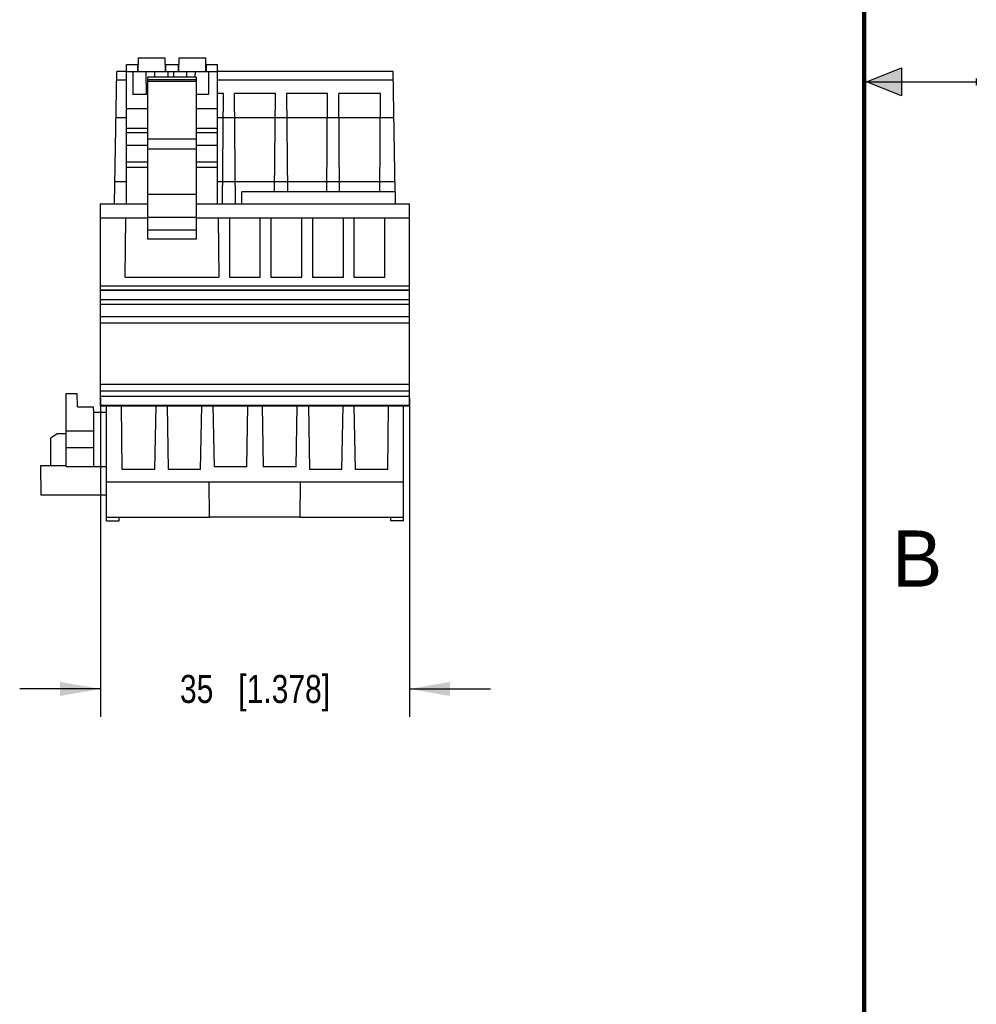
# Model space of a CAD drawing. Header units: inches. Extents: x 0 to 22, y 0 to 17.
# Tile 11 of 12: x 17.7 to 22, y 4.4 to 8.8. Entities that reach past the tile are written whole.
import ezdxf

# ---------------------------------------------------------------- set-up
doc = ezdxf.new("R2010")
doc.units = ezdxf.units.IN
doc.header["$LTSCALE"] = 1.21
doc.header["$MEASUREMENT"] = 0
doc.layers.get('0').update_dxf_attribs({"linetype": 'CONTINUOUS'})
doc.layers.add('DIMENSIONS', color=7, linetype='CONTINUOUS')
doc.styles.get("Standard").update_dxf_attribs({"font": 'txt', "width": 0.8})
doc.styles.add('TEXTSTYLE_2', font='txt')
doc.dimstyles.new('DIMSTYLE_1', dxfattribs={"dimtxt": 0.125, "dimasz": 0.18, "dimexe": 0.125, "dimexo": 0.0625, "dimgap": 0.0625, "dimtad": 0, "dimtih": 1, "dimtoh": 1, "dimdsep": 46, "dimtxsty": 'STANDARD', "dimblk": '_FILLED', "dimblk1": '_FILLED', "dimblk2": '_FILLED', "dimcen": 0.09, "dimadec": 0, "dimazin": 0, "dimtp": 0.02, "dimtm": 0.02, "dimtfac": 1, "dimtofl": 0, "dimtmove": 0, "dimatfit": 3, "dimldrblk": '_FILLED', "dimfxl": 1, "dimtolj": 1, "dimarcsym": 0})

# ---------------------------------------------------------------- blocks, each defined once
blk = doc.blocks.new('_FILLED')
at = {"color": 0, "linetype": 'BYBLOCK'}
blk.add_solid([(0, 0), (-1, 0.174), (-1, -0.174)], dxfattribs=at)
blk = doc.blocks.new('*D0')
at = {"layer": 'DIMENSIONS', "color": 2, "linetype": 'CONTINUOUS'}
for p, q in [((18.0958, 7.0893), (18.0958, 5.6688)), ((19.4738, 7.0893), (19.4738, 5.6688)), ((18.0958, 5.7938), (17.7358, 5.7938)), ((19.4738, 5.7938), (19.8338, 5.7938))]:
    blk.add_line(p, q, dxfattribs=at)
at = {"layer": 'DIMENSIONS', "color": 2, "linetype": 'CONTINUOUS', "xscale": 0.18, "yscale": 0.18, "zscale": 0.18}
for p, rotation in [((18.0958, 5.7938), 360), ((19.4738, 5.7938), 180)]:
    blk.add_blockref('_FILLED', p, dxfattribs=dict(at, rotation=rotation))
at = {"layer": 'DIMENSIONS', "color": 2, "linetype": 'CONTINUOUS', "insert": (18.7848, 5.8563), "char_height": 0.125, "width": 1.025, "attachment_point": 2, "line_spacing_factor": 0.9}
blk.add_mtext('35{\\Ftxt.shx;\\W1.000000;\\H0.125000; }[1.378]', dxfattribs=at)

msp = doc.modelspace()

# ---------------------------------------------------------------- hatches: boundary and pattern name
at = {"linetype": 'CONTINUOUS'}
msp.add_hatch(color=2, dxfattribs=at).paths.add_polyline_path([(21.6663, 8.5625), (21.6663, 8.4375), (21.51, 8.5)])

# ---------------------------------------------------------------- linework, layer by layer
at = {"color": 7, "linetype": 'CONTINUOUS'}
for p, q in [((18.2646, 8.546), (18.2651, 8.6066)), ((18.2651, 8.6066), (18.3832, 8.6066)), ((18.3832, 8.6066), (18.3837, 8.546)), ((18.4457, 8.546), (18.4462, 8.6066)), ((18.4462, 8.6066), (18.5643, 8.6066)), ((18.5643, 8.6066), (18.5648, 8.546)), ((18.212, 7.9552), (18.212, 8.5775)), ((18.212, 8.5775), (18.2649, 8.5775)), ((18.2612, 8.5775), (18.2609, 8.546)), ((18.3835, 8.5775), (18.446, 8.5775)), ((18.3874, 8.546), (18.3872, 8.5775)), ((18.4423, 8.5775), (18.442, 8.546)), ((18.5646, 8.5775), (18.6175, 8.5775)), ((18.5685, 8.546), (18.5683, 8.5775)), ((18.6175, 7.9552), (18.6175, 8.5775)), ((18.1588, 7.9552), (18.1691, 8.5457)), ((18.212, 8.5457), (18.1691, 8.5457)), ((18.212, 8.546), (18.6175, 8.546)), ((18.2396, 8.546), (18.2405, 8.4436)), ((18.2987, 8.546), (18.2996, 8.4436)), ((18.3064, 7.7986), (18.3064, 8.5204)), ((18.523, 8.5204), (18.3064, 8.5204)), ((18.3376, 8.5204), (18.3379, 8.546)), ((18.3969, 8.546), (18.3967, 8.5204)), ((18.4207, 8.546), (18.4209, 8.5204)), ((18.4798, 8.546), (18.48, 8.5204)), ((18.5187, 8.5204), (18.519, 8.546)), ((18.523, 8.5204), (18.523, 7.7986)), ((18.578, 8.546), (18.5771, 8.4436)), ((19.4005, 8.5457), (18.6175, 8.5457)), ((19.4098, 8.0093), (19.4005, 8.5457)), ((18.212, 8.5064), (18.1684, 8.5064)), ((18.3064, 8.5097), (18.523, 8.5097)), ((18.523, 8.5013), (18.3064, 8.5013)), ((19.4012, 8.5064), (18.6175, 8.5064)), ((18.3064, 8.4436), (18.2405, 8.4436)), ((18.5771, 8.4436), (18.523, 8.4436)), ((18.6438, 8.4473), (18.6175, 8.4473)), ((18.6396, 7.9552), (18.6438, 8.4473)), ((18.6977, 7.9552), (18.6934, 8.4473)), ((18.8761, 8.4473), (18.6934, 8.4473)), ((18.8723, 8.0093), (18.8761, 8.4473)), ((18.9257, 8.4473), (18.9296, 8.0093)), ((19.1084, 8.4473), (18.9257, 8.4473)), ((19.1046, 8.0093), (19.1084, 8.4473)), ((19.1618, 8.0093), (19.158, 8.4473)), ((19.3447, 8.4473), (19.158, 8.4473)), ((19.3408, 8.0093), (19.3447, 8.4473)), ((18.212, 8.3389), (18.1655, 8.3389)), ((18.212, 8.3811), (18.3064, 8.3811)), ((18.523, 8.3811), (18.6175, 8.3811)), ((19.4041, 8.3389), (18.6175, 8.3389)), ((18.3064, 8.2915), (18.212, 8.2915)), ((18.212, 8.2742), (18.3064, 8.2742)), ((18.6175, 8.2915), (18.523, 8.2915)), ((18.523, 8.2742), (18.6175, 8.2742)), ((18.212, 8.2174), (18.3064, 8.2174)), ((18.523, 8.2439), (18.3064, 8.2439)), ((18.523, 8.2174), (18.6175, 8.2174)), ((18.3064, 8.2003), (18.523, 8.2003)), ((18.212, 8.1429), (18.3064, 8.1429)), ((18.212, 8.1197), (18.3064, 8.1197)), ((18.523, 8.1429), (18.6175, 8.1429)), ((18.523, 8.1197), (18.6175, 8.1197)), ((18.212, 8.054), (18.1605, 8.054)), ((19.4091, 8.054), (18.6175, 8.054)), ((18.523, 7.9974), (18.3064, 7.9974)), ((18.7257, 7.9552), (18.7257, 8.0093)), ((19.4108, 8.0093), (18.7257, 8.0093)), ((19.4108, 7.9552), (19.4108, 8.0093)), ((18.0958, 7.0556), (18.0958, 7.9552)), ((18.0958, 7.9552), (18.3064, 7.9552)), ((18.523, 7.9552), (19.4738, 7.9552)), ((19.4738, 7.0556), (19.4738, 7.9552)), ((18.3064, 7.8922), (18.0958, 7.8922)), ((18.2063, 7.6296), (18.2086, 7.8922)), ((18.3064, 7.8971), (18.523, 7.8971)), ((19.4738, 7.8922), (18.523, 7.8922)), ((18.6208, 7.8922), (18.6231, 7.6296)), ((18.6706, 7.8922), (18.6706, 7.6296)), ((18.8084, 7.6296), (18.8084, 7.8922)), ((18.8557, 7.8922), (18.8557, 7.6296)), ((18.9935, 7.6296), (18.9935, 7.8922)), ((19.0407, 7.8922), (19.0407, 7.6296)), ((19.1785, 7.6296), (19.1785, 7.8922)), ((19.2257, 7.8922), (19.2257, 7.6296)), ((19.3635, 7.6296), (19.3635, 7.8922)), ((18.523, 7.8392), (18.3064, 7.8392)), ((18.523, 7.7986), (18.3064, 7.7986)), ((18.2063, 7.6296), (18.6231, 7.6296)), ((18.6706, 7.6296), (18.8084, 7.6296)), ((18.8557, 7.6296), (18.9935, 7.6296)), ((19.0407, 7.6296), (19.1785, 7.6296)), ((19.2257, 7.6296), (19.3635, 7.6296)), ((19.4738, 7.5886), (18.0958, 7.5886)), ((18.0958, 7.5731), (19.4738, 7.5731)), ((19.4738, 7.5693), (18.0958, 7.5693)), ((18.0958, 7.53), (19.4738, 7.53)), ((19.4738, 7.5282), (18.0958, 7.5282)), ((18.0958, 7.5085), (19.4738, 7.5085)), ((19.4738, 7.4518), (18.0958, 7.4518)), ((18.0958, 7.4259), (19.4738, 7.4259)), ((17.9423, 6.7859), (17.9423, 7.1107)), ((17.9423, 7.1107), (17.9924, 7.1107)), ((17.9935, 7.0516), (17.9919, 7.1107)), ((17.9935, 7.0516), (17.9924, 7.1107)), ((18.0958, 7.1518), (19.4738, 7.1518)), ((18.0958, 7.1231), (19.4738, 7.1231)), ((19.4738, 7.0979), (18.0958, 7.0979)), ((17.9935, 7.0516), (18.0639, 7.0516)), ((18.0639, 7.0516), (18.0643, 7.028)), ((18.0643, 7.028), (18.0643, 6.7859)), ((18.0643, 7.028), (18.1234, 7.028)), ((18.0958, 7.0585), (19.4738, 7.0585)), ((18.0958, 7.0556), (19.4738, 7.0556)), ((18.1234, 6.5438), (18.1234, 7.0556)), ((18.1924, 6.7721), (18.19, 7.0556)), ((18.3424, 7.0556), (18.3374, 6.7721)), ((18.3926, 7.0556), (18.3975, 6.7721)), ((18.5421, 6.7721), (18.5471, 7.0556)), ((18.5973, 7.0556), (18.602, 6.7839)), ((18.7489, 6.7839), (18.7522, 7.0556)), ((18.8174, 7.0556), (18.8207, 6.7839)), ((18.9675, 6.7839), (18.9723, 7.0556)), ((19.0225, 7.0556), (19.0274, 6.7721)), ((19.1721, 6.7721), (19.177, 7.0556)), ((19.2322, 6.7721), (19.2272, 7.0556)), ((19.3771, 6.7721), (19.3796, 7.0556)), ((19.4462, 6.5438), (19.4462, 7.0556)), ((18.0643, 6.9434), (17.9423, 6.9434)), ((17.9035, 6.9312), (17.8753, 6.9115)), ((17.8753, 6.7879), (17.8753, 6.9115)), ((17.9423, 6.9312), (17.9035, 6.9312)), ((18.0643, 6.8686), (17.9423, 6.8686)), ((17.8281, 6.7879), (17.8304, 6.6579)), ((17.9423, 6.7879), (17.8281, 6.7879)), ((17.9423, 6.7859), (18.1234, 6.7859)), ((18.3374, 6.7721), (18.1924, 6.7721)), ((18.5421, 6.7721), (18.3975, 6.7721)), ((18.7489, 6.7839), (18.602, 6.7839)), ((18.9675, 6.7839), (18.8207, 6.7839)), ((19.1721, 6.7721), (19.0274, 6.7721)), ((19.3771, 6.7721), (19.2322, 6.7721)), ((18.1234, 6.717), (18.5809, 6.717)), ((18.5809, 6.7174), (18.988, 6.7174)), ((18.5823, 6.5595), (18.5809, 6.717)), ((18.9866, 6.5591), (18.988, 6.7174)), ((18.988, 6.717), (19.4462, 6.717)), ((18.1234, 6.6579), (17.8304, 6.6579)), ((18.1234, 6.5595), (18.5823, 6.5595)), ((18.1234, 6.5438), (18.1787, 6.5438)), ((18.1787, 6.5438), (18.179, 6.5595)), ((18.9866, 6.5591), (18.5823, 6.5591)), ((18.9866, 6.5595), (19.4462, 6.5595)), ((19.3909, 6.5438), (19.3906, 6.5595)), ((19.4462, 6.5438), (19.3909, 6.5438))]:
    msp.add_line(p, q, dxfattribs=at)
at = {"color": 2, "linetype": 'CONTINUOUS'}
for p, q in [((21.51, 8.5), (21.6663, 8.5625)), ((21.6663, 8.5625), (21.6663, 8.4375)), ((22, 8.515), (22, 8.485)), ((21.51, 8.5), (22, 8.5)), ((21.6663, 8.4375), (21.51, 8.5))]:
    msp.add_line(p, q, dxfattribs=at)
at = {"color": 7, "linetype": 'CONTINUOUS', "const_width": 0.02}
msp.add_lwpolyline([(21.5, 0.5), (21.5, 16.5)], dxfattribs=at)

# ---------------------------------------------------------------- texts
at = {"color": 2, "linetype": 'CONTINUOUS', "insert": (21.625, 6.5), "char_height": 0.25, "width": 0.25, "attachment_point": 1, "line_spacing_factor": 0.9, "style": 'TEXTSTYLE_2'}
msp.add_mtext('B', dxfattribs=at)

# ---------------------------------------------------------------- dimensions: what is measured, and where the dimension line sits
at = {"layer": 'DIMENSIONS', "color": 2, "linetype": 'CONTINUOUS'}
dim = msp.add_linear_dim(base=(18.0958, 5.7938), p1=(19.4738, 7.1518), p2=(18.0958, 7.1518), angle=180, dimstyle='DIMSTYLE_1', dxfattribs=at)
dim.commit()
dim.dimension.update_dxf_attribs({"geometry": '*D0', "text_midpoint": (18.7848, 5.7938), "dimtype": 160})

doc.saveas('drawing.dxf')
